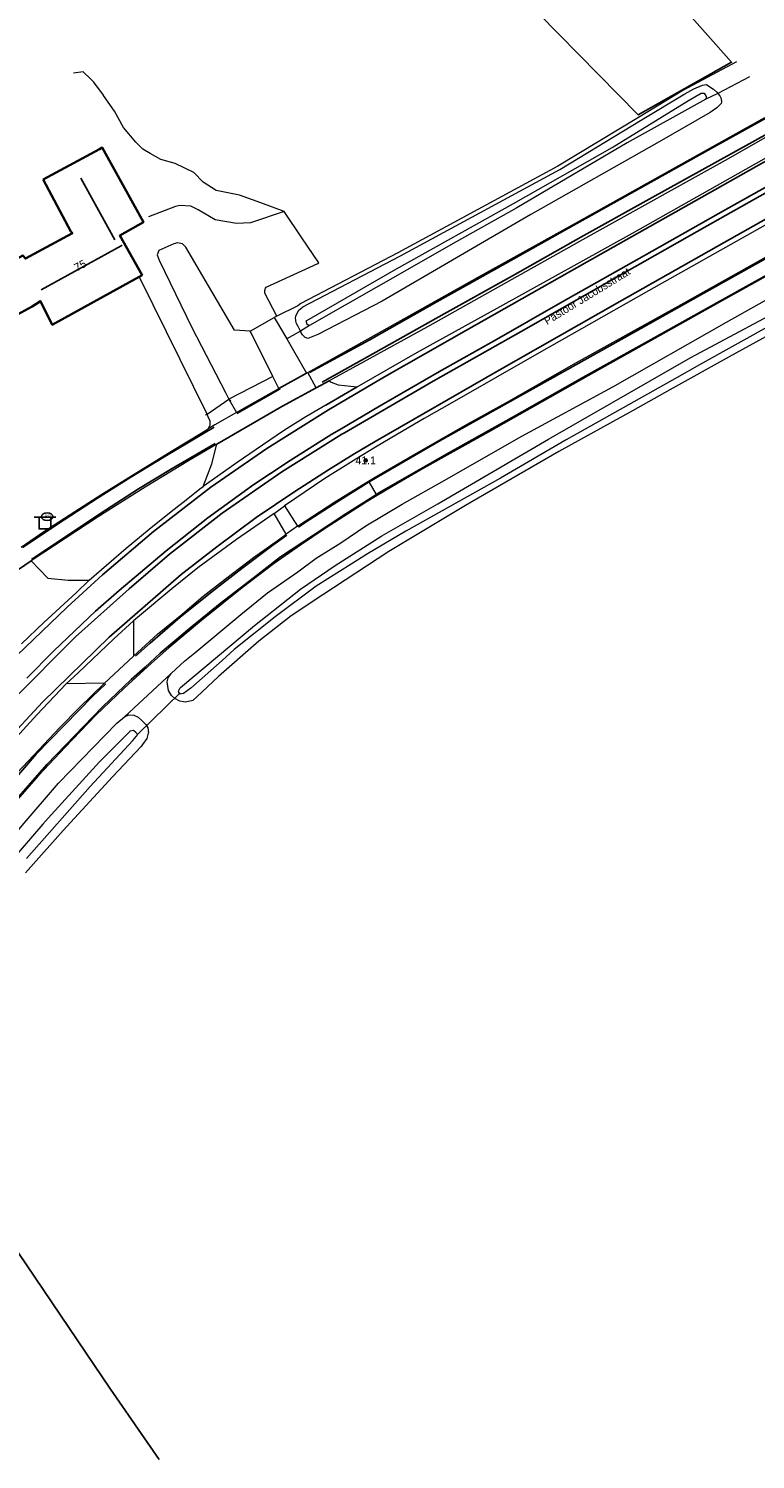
# Model space of a CAD drawing. Header units: metres. Extents: x 169249 to 194689, y 406250 to 412203.
# Tile 239 of 256: x 184662 to 184755, y 410001 to 410184. Entities that reach past the tile are written whole.
import ezdxf
from ezdxf.enums import TextEntityAlignment as Align

# ---------------------------------------------------------------- set-up
doc = ezdxf.new("R2010")
doc.units = ezdxf.units.M
doc.layers.get('0').update_dxf_attribs({"linetype": 'CONTINUOUS'})
for name, color, linetype, lineweight in [('BGT_NLCS_N264$0$B-WE-GW-WATERGANG_INSTEEK-G', 252, 'CONTINUOUS', 18), ('BGT_NLCS_N264$0$B-WE-GW-WATERGANG_SLOOT_BODEM-G', 252, 'CONTINUOUS', 18), ('BGT_NLCS_N264$0$B-WE-KW-KUNSTWERK_DUIKER-G', 252, 'CONTINUOUS', 18), ('BGT_NLCS_N264$0$B-WE-OG-TOPOGRAFIE_BEBOUWING-G', 252, 'CONTINUOUS', 35), ('BGT_NLCS_N264$0$B-WE-OG-TOPOGRAFIE_CULTUURSCHEIDING-G', 252, 'CONTINUOUS', 18), ('BGT_NLCS_N264$0$B-WE-OG-TOPOGRAFIE_TERREIN_ONBEGROEID-GV', 252, 'CONTINUOUS', 18), ('BGT_NLCS_N264$0$B-WE-OG-TOPOGRAFIE_WATER-GV', 252, 'CONTINUOUS', 18), ('BGT_NLCS_N264$0$B-WE-OG-TOPOGRAFIE_WEG_BERM-GV', 252, 'CONTINUOUS', 18), ('BGT_NLCS_N264$0$B-WE-OG-TOPOGRAFIE_WEG_RIJWEG-GV', 252, 'CONTINUOUS', 18), ('BGT_NLCS_N264$0$B-WE-OG-TOPOGRAFIE_WEG_RIJWIELPAD-GV', 252, 'CONTINUOUS', 18), ('BGT_NLCS_N264$0$B-WE-OG-TOPOGRAFIE_WEG_VERHARD-G', 252, 'CONTINUOUS', 18), ('BGT_NLCS_N264$0$B-WE-VW-VERKEERSTEKEN_BORD-S', 252, 'CONTINUOUS', 25), ('X-XX-AL-REFERENTIE-G', 7, 'CONTINUOUS', 18)]:
    doc.layers.add(name, color=color, linetype=linetype, lineweight=lineweight)
for name, color, linetype in [('BGT_NLCS_N264$0$B-WE-IE-MEUBILAIR_WEGMEUBILAIR-S', 252, 'CONTINUOUS'), ('BGT_NLCS_N264$0$B-WE-IE-TERREINAFSCHEIDING_KUNSTMATIG_HEKWERK_RASTER-G', 252, 'CONTINUOUS'), ('BGT_NLCS_N264$0$B-WE-KG-KADASTRAAL_NOK-G', 252, 'CONTINUOUS'), ('BGT_NLCS_N264$0$B-WE-KL-WATER_BRANDLEIDING_PUT-S', 252, 'CONTINUOUS'), ('BGT_NLCS_N264$0$B-WE-OG-TOPOGRAFIE_WEG_INRIT-GV', 252, 'CONTINUOUS'), ('BGT_NLCS_N264$0$B-WE-VW-MARKERING-G', 252, 'CONTINUOUS'), ('BGT_NLCS_N264$0$Label_Nummeraanduidingreeks', 252, 'CONTINUOUS'), ('BGT_NLCS_N264$0$Label_Openbareruimte', 252, 'CONTINUOUS'), ('BGT_NLCS_N264$0$Label_Puntobject', 252, 'CONTINUOUS')]:
    doc.layers.add(name, color=color, linetype=linetype)
doc.styles.add('BGT_NLCS_N264$0$NLCS-ISO', font='NLCS-ISO.ttf')
doc.styles.add('BGT_NLCS_N264$0$STANDARD', font='txt')

# ---------------------------------------------------------------- blocks, each defined once
blk = doc.blocks.new('BGT_NLCS_N264$0$SVW-VERKEERSTEKEN_BORD_ANWB-SO')
blk.add_line((-1.375, 0), (1.375, 0))
at = {"flags": 128}
blk.add_lwpolyline([(-0.75, 0), (-0.75, -1.5), (0.75, -1.5), (0.75, 0)], close=True, dxfattribs=at)
blk = doc.blocks.new('BGT_NLCS_N264$0$SIE-WEG_STRAATPOT_BRANDKRAAN-SO')
blk.add_ellipse((0, 0), major_axis=(-0.729, 0), ratio=0.685994)
at = {"style": 'BGT_NLCS_N264$0$NLCS-ISO'}
blk.add_text('BR', height=0.4, dxfattribs=at).set_placement((-0.3, -0.15))
blk = doc.blocks.new('BGT_NLCS_N264$0$SIE-WEG_PAAL_ALGEMEEN_TYPE_02-SO')
at = {"ltscale": 0.5}
h = blk.add_hatch(color=256, dxfattribs=at)
h.paths.add_polyline_path([(0, 0), (0.1875, 0, 0.41421356), (0, 0.1875)])
h.paths.add_polyline_path([(0, -0.1875), (0, 0), (-0.1875, 0, 0.41421356)])
for p, q in [((-0.1875, 0), (0.1875, 0)), ((0, -0.1875), (0, 0.1875))]:
    blk.add_line(p, q, dxfattribs=at)
blk.add_circle((0, 0), 0.1875, dxfattribs=at)
blk = doc.blocks.new('BGT_NLCS_N264')
at = {"layer": 'BGT_NLCS_N264$0$B-WE-GW-WATERGANG_INSTEEK-G'}
for points in [[(184760.13, 410146.6, 10.4), (184751.61, 410141.92, 10.39), (184744.04, 410137.7, 10.41), (184739.27, 410135.05, 10.43), (184729.88, 410129.83, 10.46), (184717.95, 410122.95, 10.49), (184708.19, 410117.08, 10.4), (184699.77, 410111.59, 10.45), (184695.7, 410108.9, 10.5), (184691.6, 410105.67, 10.52), (184686.43, 410101.18, 10.55), (184683.67, 410098.58, 10.59), (184683.16, 410098.09, 10.59), (184682.22, 410097.89, 10.58), (184681.97, 410097.94, 10.59), (184681.52, 410098.02, 10.6), (184680.88, 410098.34, 10.62), (184680.44, 410098.74, 10.62), (184680.06, 410099.39, 10.63), (184679.89, 410100.5, 10.91), (184680.04, 410100.98, 10.91), (184680.39, 410101.55, 10.91)], [(184674.45, 410096.04, 10.89), (184675.02, 410096.27, 10.87), (184675.65, 410096.22, 10.85), (184676.2, 410095.96, 10.82), (184676.68, 410095.55, 10.79), (184677.17, 410095.05, 10.77), (184677.42, 410094.62, 10.73), (184677.5, 410093.98, 10.72), (184677.49, 410093.95, 10.72), (184677.29, 410093.24, 10.69), (184676.75, 410092.48, 10.68), (184676.59, 410092.24, 10.68), (184672.93, 410088.38, 10.67), (184666.61, 410081.54, 10.56), (184661.84, 410076.15, 10.56)]]:
    blk.add_polyline3d(points, dxfattribs=at)
at = {"layer": 'BGT_NLCS_N264$0$B-WE-GW-WATERGANG_SLOOT_BODEM-G'}
for points in [[(184762.13, 410148.83, 9.3), (184747.82, 410140.88, 9.29), (184744.97, 410139.3, 9.29), (184730.8, 410131.33, 9.29), (184722.45, 410126.46, 9.22), (184710.36, 410119.69, 9.22), (184705.47, 410116.79, 9.22), (184703.38, 410115.47, 9.22), (184698.91, 410112.66, 9.22), (184693.67, 410108.79, 9.22), (184688.44, 410104.6, 9.25), (184686.9, 410103.22, 9.25), (184682.9, 410099.66, 9.27), (184681.97, 410099, 9.27), (184681.48, 410098.9, 9.27), (184681.36, 410099.3, 9.27), (184681.57, 410099.73, 9.27), (184681.61, 410099.76, 9.27), (184691.05, 410107.67, 9.28), (184696.89, 410112.28, 9.28), (184701.35, 410115.3, 9.29), (184707.31, 410119.11, 9.29), (184714.44, 410123.18, 9.29), (184728.54, 410131.42, 9.28), (184728.87, 410131.61, 9.28), (184746.71, 410141.85, 9.28), (184761.06, 410149.48, 9.28)], [(184661.96, 410077.95, 9.33), (184670.07, 410087.14, 9.33), (184675.53, 410092.99, 9.33), (184676.14, 410093.75, 9.33), (184675.92, 410094.03, 9.33), (184675.62, 410094.27, 9.33), (184675.15, 410094.18, 9.33), (184675.15, 410094.17, 9.33), (184673.46, 410092.48, 9.33), (184671.26, 410090.27, 9.33), (184664.71, 410083.12, 9.4), (184664.04, 410082.35, 9.4), (184658.77, 410076.21, 9.41)]]:
    blk.add_polyline3d(points, dxfattribs=at)
at = {"layer": 'BGT_NLCS_N264$0$B-WE-IE-TERREINAFSCHEIDING_KUNSTMATIG_HEKWERK_RASTER-G'}
for points in [[(184722.28, 410190.85, 10.68), (184740, 410172.77, 10.59), (184751.91, 410179.49, 11.04), (184734.07, 410199.6, 10.8)], [(184631.02, 410023.34, 10.39), (184639.65, 410039.85, 10.39), (184642.08, 410044.89, 10.39), (184645.18, 410050.5, 10.41), (184657.64, 410032.46, 10.58), (184672.66, 410010.31, 10.67), (184678.88, 410001.35, 10.67)]]:
    blk.add_polyline3d(points, dxfattribs=at)
at = {"layer": 'BGT_NLCS_N264$0$B-WE-KG-KADASTRAAL_NOK-G'}
blk.add_line((184668.88, 410164.71, 18.9), (184673.2, 410156.84, 18.86), dxfattribs=at)
blk.add_polyline3d([(184674.15, 410156.14, 19.7), (184674.03, 410156.08, 19.71), (184663.84, 410150.48, 19.74)], dxfattribs=at)
at = {"layer": 'BGT_NLCS_N264$0$B-WE-KW-KUNSTWERK_DUIKER-G'}
blk.add_line((184681.57, 410099.08, 9.42), (184676.18, 410093.84, 9.46), dxfattribs=at)
at = {"layer": 'BGT_NLCS_N264$0$B-WE-OG-TOPOGRAFIE_BEBOUWING-G'}
blk.add_polyline3d([(184664.08, 410164.54, 14.81), (184671.25, 410168.4, 14.81), (184671.62, 410168.6, 14.81), (184676.87, 410159.08, 14.82), (184673.84, 410157.38, 18.29), (184676.7, 410152.34, 15.52), (184665.24, 410146.01, 15.4), (184663.75, 410149.03, 18.56), (184662.68, 410148.33, 14.92), (184659.4, 410146.57, 14.79), (184656.38, 410152.08, 14.72), (184661.47, 410154.86, 14.79), (184661.8, 410154.44, 15.17), (184667.72, 410157.63, 15.04), (184667.81, 410157.68, 15.04), (184667.62, 410157.91, 14.56), (184664.08, 410164.54, 14.81)], dxfattribs=at)
at = {"layer": 'BGT_NLCS_N264$0$B-WE-OG-TOPOGRAFIE_CULTUURSCHEIDING-G'}
blk.add_polyline3d([(184694.83, 410160.46, 10.7), (184691.85, 410161.54, 10.81), (184689.12, 410162.53, 10.91), (184686.15, 410163.13, 10.93), (184684.49, 410164.2, 10.9), (184683.28, 410165.43, 10.86), (184680.91, 410166.56, 10.88), (184679.07, 410167.1, 10.88), (184677.73, 410167.86, 10.9), (184676.8, 410168.38, 10.9), (184675.92, 410169.28, 10.91), (184674.33, 410171.16, 10.87), (184673.19, 410173.23, 10.84), (184671.79, 410175.26, 10.9), (184671.76, 410175.3, 10.9), (184670.53, 410176.95, 10.91), (184670.11, 410177.35, 10.92), (184669.17, 410178.25, 10.92), (184667.96, 410178.09, 10.94)], dxfattribs=at)
at = {"layer": 'BGT_NLCS_N264$0$B-WE-OG-TOPOGRAFIE_TERREIN_ONBEGROEID-GV', "linetype": 'Continuous'}
for p, q in [((184690.5, 410145.2, 11.02), (184693.56, 410146.93, 11.04)), ((184685, 410134.61, 11.72), (184687.75, 410136.52, 11.7))]:
    blk.add_line(p, q, dxfattribs=at)
blk.add_polyline3d([(184693.4, 410139.41, 11.54), (184690.6, 410145, 11.04), (184690.5, 410145.2, 11.02)], dxfattribs=at)
at = {"layer": 'BGT_NLCS_N264$0$B-WE-OG-TOPOGRAFIE_WATER-GV'}
for p, q in [((184750.18, 410175.5, 11.03), (184748.64, 410174.78, 9.86)), ((184698.04, 410145.93, 9.93), (184696.89, 410145.18, 11.17))]:
    blk.add_line(p, q, dxfattribs=at)
for points in [[(184698.04, 410145.93, 9.93), (184697.78, 410146.06, 9.93), (184697.63, 410146.49, 9.93), (184697.7, 410146.56, 9.93), (184709.17, 410153.14, 9.9), (184724.1, 410161.47, 9.85), (184736.7, 410168.6, 9.86), (184746.44, 410174.62, 9.86), (184748.05, 410175.53, 9.86), (184748.43, 410175.55, 9.86), (184748.69, 410175.11, 9.86), (184748.64, 410174.78, 9.86)], [(184748.64, 410174.78, 9.86), (184738.6, 410169.2, 9.86), (184724.52, 410160.93, 9.85), (184716.76, 410156.58, 9.85), (184707.17, 410151.1, 9.85), (184698.04, 410145.93, 9.93)]]:
    blk.add_polyline3d(points, dxfattribs=at)
at = {"layer": 'BGT_NLCS_N264$0$B-WE-OG-TOPOGRAFIE_WEG_BERM-GV'}
for p, q in [((184754.19, 410177.6, 11.2), (184750.18, 410175.5, 11.03)), ((184693.88, 410147.12, 11.07), (184693.56, 410146.93, 11.04)), ((184696.89, 410145.18, 11.17), (184695.15, 410144.2, 11.28)), ((184695.15, 410144.2, 11.28), (184697.69, 410139.84, 11.66)), ((184704.15, 410138.08, 11.84), (184711.86, 410142.5, 11.75)), ((184693.4, 410139.41, 11.54), (184687.75, 410136.52, 11.7)), ((184694.15, 410137.9, 11.67), (184693.4, 410139.41, 11.54)), ((184697.69, 410139.84, 11.66), (184697.84, 410139.93, 11.66)), ((184689.48, 410135.25, 11.7), (184694.15, 410137.9, 11.67)), ((184687.75, 410136.52, 11.7), (184688.74, 410134.82, 11.71)), ((184685, 410134.61, 11.72), (184684.77, 410134.48, 11.59)), ((184688.74, 410134.82, 11.71), (184689.48, 410135.25, 11.7)), ((184684.05, 410125.09, 11.85), (184684.48, 410125.39, 11.84)), ((184695.09, 410119.31, 11.31), (184693.54, 410121.95, 11.49)), ((184694.87, 410122.92, 11.48), (184696.52, 410120.31, 11.3)), ((184675.6, 410108.26, 11.46), (184675.61, 410103.75, 11.29)), ((184674.45, 410096.04, 10.89), (184680.39, 410101.55, 10.91)), ((184671.9, 410100.31, 11.25), (184667.02, 410100.23, 11.47))]:
    blk.add_line(p, q, dxfattribs=at)
for points in [[(184680.39, 410101.55, 10.91), (184682.15, 410103.15, 10.87), (184683.41, 410104.2, 10.86), (184689.28, 410109.07, 10.87), (184692.69, 410111.81, 10.88), (184696.55, 410114.49, 10.89), (184698.92, 410116.25, 10.91), (184702.06, 410118.22, 10.93), (184705.25, 410120.37, 10.96), (184709.89, 410123.12, 11.02), (184714.95, 410125.98, 11.04), (184725.14, 410131.81, 10.9), (184736.77, 410138.1, 10.95), (184751.29, 410146.33, 10.99), (184779.37, 410162.09, 11.09), (184795.81, 410171.76, 11.04), (184805.37, 410178.27, 11.11), (184815.26, 410185.57, 11.2)], [(184752.53, 410179.53, 11.07), (184745.69, 410175.88, 10.63), (184740.24, 410172.58, 10.55), (184729.75, 410166.23, 10.38), (184709.35, 410155.18, 10.57), (184696.96, 410148.71, 10.95), (184696.58, 410148.43, 10.95), (184693.88, 410147.12, 11.07)], [(184775.19, 410180.82, 11.5), (184767.56, 410176.33, 11.48), (184751.1, 410166.96, 11.52), (184733.95, 410157.45, 11.56), (184713.1, 410145.76, 11.65), (184700.56, 410138.87, 11.66)], [(184696.89, 410145.18, 11.17), (184696.81, 410145.35, 11.15), (184696.61, 410145.79, 11.12), (184696.44, 410146.07, 11.08), (184696.37, 410146.26, 11.05), (184696.3, 410146.6, 11.02), (184696.29, 410146.86, 11), (184696.32, 410147.09, 10.99), (184696.46, 410147.4, 10.97), (184696.68, 410147.85, 10.95), (184696.9, 410148.05, 10.95), (184697.22, 410148.28, 10.95), (184709.59, 410154.74, 10.57), (184730, 410165.8, 10.38), (184740.5, 410172.16, 10.55), (184745.94, 410175.45, 10.63), (184747.1, 410176.09, 10.7), (184748.21, 410176.56, 10.82), (184748.7, 410176.64, 10.88), (184749.15, 410176.33, 10.89), (184749.61, 410176.04, 10.97), (184750.04, 410175.66, 11.02), (184750.18, 410175.5, 11.03)], [(184711.86, 410142.5, 11.75), (184722.37, 410148.33, 11.75), (184739.27, 410157.68, 11.65), (184756.37, 410167.34, 11.63), (184765.72, 410172.8, 11.57), (184773.8, 410177.58, 11.56)], [(184782.8, 410174.17, 11.73), (184772.25, 410167.94, 11.67), (184761.95, 410161.98, 11.63), (184755.21, 410158.17, 11.58), (184741.32, 410150.35, 11.58), (184727.08, 410142.26, 11.58), (184716.24, 410136.07, 11.49), (184712.69, 410134.07, 11.51), (184709.27, 410132.08, 11.51), (184706.48, 410130.39, 11.51), (184703.96, 410128.87, 11.47), (184703.64, 410128.68, 11.46), (184700.02, 410126.4, 11.47), (184694.87, 410122.92, 11.48)], [(184750.18, 410175.5, 11.03), (184750.44, 410175.2, 11.05), (184750.61, 410174.85, 11.12), (184750.65, 410174.39, 11.24), (184750.57, 410174.24, 11.24), (184750.05, 410173.67, 11.28), (184749.2, 410173.09, 11.29), (184742.68, 410169.32, 11.31), (184726.29, 410160.05, 11.26), (184707.35, 410149.01, 11.47), (184699.14, 410144.76, 11.41), (184697.85, 410144.24, 11.33), (184697.5, 410144.38, 11.29), (184697.16, 410144.73, 11.26), (184696.95, 410145.06, 11.18), (184696.89, 410145.18, 11.17)], [(184697.84, 410139.93, 11.66), (184705.55, 410144.2, 11.61), (184719.49, 410152.03, 11.57), (184732.75, 410159.4, 11.46), (184746.26, 410166.91, 11.45), (184756.18, 410172.45, 11.44)], [(184793.89, 410173.95, 11.48), (184792.95, 410173.36, 11.48), (184783.06, 410167.25, 11.46), (184769.97, 410159.78, 11.44), (184750.62, 410149.01, 11.42), (184733.63, 410139.48, 11.34), (184720.88, 410132.33, 11.3), (184712.65, 410127.72, 11.26), (184709.29, 410125.76, 11.24), (184706.71, 410124.22, 11.23)], [(184705.6, 410126.08, 11.33), (184706.63, 410126.71, 11.34), (184711.48, 410129.51, 11.38), (184717.88, 410133.17, 11.42), (184723.56, 410136.33, 11.36), (184731.76, 410140.98, 11.39), (184745.88, 410148.81, 11.42), (184759.15, 410156.25, 11.43), (184773.48, 410164.3, 11.46), (184784.78, 410170.85, 11.49)], [(184693.56, 410146.93, 11.04), (184693.81, 410146.5, 11.08), (184695.15, 410144.2, 11.28)], [(184700.56, 410138.87, 11.66), (184700.83, 410138.68, 11.73), (184701.73, 410138.35, 11.76), (184704.15, 410138.08, 11.84)], [(184685.11, 410132.72, 11.71), (184685.38, 410133.22, 11.73), (184685.37, 410133.72, 11.73), (184685.15, 410134.29, 11.72), (184685, 410134.61, 11.72)], [(184661.26, 410117.67, 11.66), (184664.17, 410119.65, 11.64), (184668.69, 410122.59, 11.66), (184671.54, 410124.43, 11.71), (184674.59, 410126.29, 11.7), (184680.59, 410129.99, 11.72), (184684.25, 410132.2, 11.71), (184685.11, 410132.72, 11.71)], [(184686.23, 410130.78, 11.65), (184682.64, 410128.65, 11.69), (184677.09, 410125.31, 11.66), (184671.1, 410121.54, 11.61), (184662.55, 410115.92, 11.57)], [(184684.48, 410125.39, 11.84), (184685.61, 410128.26, 11.78), (184686.23, 410130.78, 11.65)], [(184669.95, 410113.45, 11.88), (184674.67, 410117.53, 11.85), (184677.62, 410119.95, 11.85), (184680.4, 410122.18, 11.84), (184682.33, 410123.68, 11.84), (184684.05, 410125.09, 11.85)], [(184696.52, 410120.31, 11.3), (184701.29, 410123.42, 11.29), (184705.6, 410126.08, 11.33)], [(184706.71, 410124.22, 11.23), (184705.3, 410123.38, 11.23), (184700.06, 410120.04, 11.23), (184696.89, 410117.9, 11.24), (184693.57, 410115.55, 11.22), (184689.48, 410112.47, 11.24), (184684.28, 410108.32, 11.22), (184680.13, 410104.82, 11.22), (184677.88, 410102.86, 11.22), (184674.42, 410099.66, 11.21), (184670.81, 410096.24, 11.21), (184666.89, 410092.14, 11.19), (184663.46, 410088.55, 11.18), (184659.85, 410084.41, 11.18), (184656.42, 410080.18, 11.19), (184653.16, 410076.08, 11.17), (184650.82, 410072.84, 11.19), (184647.81, 410068.73, 11.19), (184644.62, 410063.86, 11.19), (184642.29, 410060.14, 11.21), (184640.45, 410057.05, 11.21)], [(184693.54, 410121.95, 11.49), (184688.73, 410118.62, 11.48), (184683.81, 410115.02, 11.47), (184680.49, 410112.32, 11.47), (184675.6, 410108.26, 11.46)], [(184675.61, 410103.75, 11.29), (184678.65, 410106.58, 11.24), (184681.55, 410108.9, 11.25), (184684.48, 410111.42, 11.24), (184687.36, 410113.61, 11.26), (184690.92, 410116.35, 11.3), (184694.1, 410118.6, 11.3), (184695.09, 410119.31, 11.31)], [(184662.55, 410115.92, 11.57), (184664.66, 410113.7, 11.73), (184667.28, 410113.43, 11.84), (184669.95, 410113.45, 11.88)], [(184667.02, 410100.23, 11.47), (184663.25, 410096.27, 11.46), (184658.41, 410091, 11.43), (184654.62, 410086.7, 11.39), (184650.81, 410081.94, 11.41), (184646.89, 410076.83, 11.42), (184643.03, 410071.52, 11.44), (184639.27, 410065.77, 11.45), (184636.36, 410060.95, 11.41), (184635.66, 410059.69, 11.41), (184634.07, 410056.82, 11.43), (184626.3, 410042.35, 11.47)], [(184638.52, 410058.11, 11.27), (184639.49, 410059.85, 11.29), (184642.24, 410064.29, 11.24), (184645.95, 410069.85, 11.24), (184649.68, 410074.99, 11.24), (184655, 410082.07, 11.24), (184657.58, 410085.16, 11.24), (184660.05, 410088.13, 11.24), (184662.15, 410090.38, 11.25), (184666.21, 410094.65, 11.26), (184668.67, 410097.16, 11.25), (184671.9, 410100.31, 11.25)], [(184620.79, 410013.1, 10.93), (184626.47, 410024, 10.86), (184631.92, 410034.48, 10.84), (184635.66, 410042.12, 10.83), (184638.43, 410047.78, 10.82), (184640.83, 410052.24, 10.84), (184643.3, 410056.85, 10.86), (184645.51, 410060.46, 10.86), (184647.9, 410064.59, 10.83), (184652.35, 410070.75, 10.82), (184657.21, 410077.19, 10.87), (184661.4, 410082.15, 10.86), (184666.02, 410087.55, 10.87), (184673.49, 410095.21, 10.87), (184674.45, 410096.04, 10.89)]]:
    blk.add_polyline3d(points, dxfattribs=at)
at = {"layer": 'BGT_NLCS_N264$0$B-WE-OG-TOPOGRAFIE_WEG_INRIT-GV'}
for p, q in [((184694.15, 410137.9, 11.67), (184697.69, 410139.84, 11.66)), ((184700.56, 410138.87, 11.66), (184698.92, 410137.97, 11.67)), ((184662.55, 410115.92, 11.57), (184659.45, 410113.78, 11.54)), ((184671.9, 410100.31, 11.25), (184675.61, 410103.75, 11.29))]:
    blk.add_line(p, q, dxfattribs=at)
for points in [[(184698.92, 410137.97, 11.67), (184694.55, 410135.57, 11.69), (184686.23, 410130.78, 11.65)], [(184700.15, 410135.75, 11.88), (184700.66, 410136.05, 11.87), (184704.15, 410138.08, 11.84)]]:
    blk.add_polyline3d(points, dxfattribs=at)
at = {"layer": 'BGT_NLCS_N264$0$B-WE-OG-TOPOGRAFIE_WEG_RIJWEG-GV'}
blk.add_line((184693.54, 410121.95, 11.49), (184694.87, 410122.92, 11.48), dxfattribs=at)
for points in [[(184700.15, 410135.75, 11.88), (184697.6, 410134.27, 11.93), (184694.89, 410132.55, 11.89), (184692.05, 410130.67, 11.87), (184688.83, 410128.44, 11.85), (184684.91, 410125.68, 11.84), (184684.48, 410125.39, 11.84)], [(184669.95, 410113.45, 11.88), (184668.3, 410111.84, 11.87), (184664.15, 410108.03, 11.87), (184661.3, 410105.31, 11.85)], [(184667.02, 410100.23, 11.47), (184668.53, 410101.65, 11.46), (184673.1, 410105.98, 11.44), (184675.6, 410108.26, 11.46)]]:
    blk.add_polyline3d(points, dxfattribs=at)
at = {"layer": 'BGT_NLCS_N264$0$B-WE-OG-TOPOGRAFIE_WEG_RIJWIELPAD-GV'}
for p, q in [((184698.92, 410137.97, 11.67), (184697.84, 410139.93, 11.66)), ((184705.66, 410125.97, 11.32), (184705.6, 410126.08, 11.33)), ((184706.61, 410124.38, 11.24), (184705.66, 410125.97, 11.32)), ((184706.71, 410124.22, 11.23), (184706.61, 410124.38, 11.24)), ((184696.52, 410120.31, 11.3), (184695.09, 410119.31, 11.31))]:
    blk.add_line(p, q, dxfattribs=at)
blk.add_polyline3d([(184688.74, 410134.82, 11.71), (184685.96, 410133.24, 11.71), (184685.11, 410132.72, 11.71)], dxfattribs=at)
at = {"layer": 'BGT_NLCS_N264$0$B-WE-OG-TOPOGRAFIE_WEG_VERHARD-G'}
for p, q in [((184685, 410134.61, 11.72), (184676.38, 410152.09, 11.71)), ((184687.75, 410136.52, 11.7), (184688.01, 410136.33, 11.7))]:
    blk.add_line(p, q, dxfattribs=at)
for points in [[(184694.83, 410160.46, 10.7), (184690.54, 410159.02, 10.88), (184688.74, 410158.91, 10.99), (184686.01, 410159.39, 11.13), (184683.86, 410160.65, 11.19), (184682.93, 410161.12, 11.24), (184681.5, 410161.2, 11.35), (184680.95, 410161.08, 11.39), (184677.53, 410159.77, 11.64)], [(184693.88, 410147.12, 11.07), (184692.34, 410150.04, 10.95), (184692.36, 410150.39, 10.92), (184692.43, 410150.66, 10.92), (184692.55, 410150.8, 10.92), (184699.11, 410153.84, 10.69), (184699.23, 410153.89, 10.69), (184697.08, 410157.1, 10.69), (184694.83, 410160.46, 10.7)], [(184690.5, 410145.2, 11.02), (184688.47, 410145.34, 11.01), (184682.27, 410155.91, 11.21), (184681.85, 410156.32, 11.39), (184681.23, 410156.45, 11.56), (184680.74, 410156.34, 11.66), (184678.84, 410155.49, 11.86), (184678.61, 410154.93, 11.89), (184678.88, 410154.23, 11.9), (184683.05, 410145.67, 11.66), (184687.33, 410137.38, 11.71), (184687.75, 410136.52, 11.7)]]:
    blk.add_polyline3d(points, dxfattribs=at)
at = {"layer": 'BGT_NLCS_N264$0$B-WE-VW-MARKERING-G'}
blk.add_line((184688.8, 410134.69, 11.71), (184694.33, 410137.83, 11.71), dxfattribs=at)
at = {"layer": 'BGT_NLCS_N264$0$B-WE-VW-MARKERING-G', "linetype": 'Continuous'}
for points in [[(184756.7, 410167.11, 11.59), (184746.48, 410161.33, 11.63), (184733.51, 410154.05, 11.72), (184718.1, 410145.32, 11.73), (184707.65, 410139.36, 11.8), (184700.47, 410135.16, 11.83), (184700.13, 410134.96, 11.83), (184692.61, 410130.23, 11.83), (184685.49, 410125.3, 11.8), (184678.14, 410119.64, 11.82), (184671.63, 410114.11, 11.83), (184667.12, 410110.02, 11.85), (184660.7, 410103.86, 11.85)], [(184764.7, 410168.25, 11.63), (184751.2, 410160.71, 11.63), (184740.81, 410154.82, 11.62), (184730.39, 410148.98, 11.69), (184721.92, 410144.14, 11.69), (184714.63, 410140.03, 11.66), (184706.99, 410135.65, 11.69), (184701.88, 410132.63, 11.69), (184700.93, 410132.06, 11.69), (184695.58, 410128.7, 11.69), (184690.56, 410125.38, 11.68), (184690.64, 410125.41, 11.69), (184685.09, 410121.4, 11.68), (184679.77, 410117.19, 11.72), (184673.78, 410112.14, 11.69), (184670.77, 410109.48, 11.68), (184665.44, 410104.45, 11.72), (184661.97, 410100.97, 11.69)], [(184660.22, 410098.18, 11.62), (184668.19, 410106.21, 11.65), (184675.03, 410112.36, 11.66), (184680.18, 410116.74, 11.65), (184686.9, 410121.97, 11.65), (184694.55, 410127.24, 11.63), (184702.2, 410132.04, 11.62), (184702.52, 410132.24, 11.62), (184713.83, 410138.81, 11.65), (184725.08, 410145.17, 11.63), (184738.28, 410152.69, 11.63), (184748.79, 410158.63, 11.68), (184759.23, 410164.48, 11.66)], [(184659.74, 410093.29, 11.48), (184663.97, 410097.9, 11.48), (184672.48, 410106.16, 11.5), (184681.7, 410114.15, 11.49), (184686.22, 410117.7, 11.49), (184691.26, 410121.45, 11.52), (184696.2, 410124.74, 11.49), (184700.47, 410127.53, 11.57), (184703.64, 410129.45, 11.56), (184706.43, 410131.13, 11.55), (184721.96, 410140.07, 11.57), (184737.65, 410148.97, 11.56), (184750.96, 410156.49, 11.56), (184764.05, 410163.87, 11.62)]]:
    blk.add_polyline3d(points, dxfattribs=at)
at = {"layer": 'BGT_NLCS_N264$0$B-WE-VW-MARKERING-G'}
for points in [[(184698.08, 410139.91, 11.71), (184705.67, 410144.06, 11.66), (184714.31, 410148.93, 11.62), (184723.07, 410153.83, 11.58), (184731.78, 410158.72, 11.53), (184740.57, 410163.6, 11.51), (184749.24, 410168.43, 11.49), (184757.99, 410173.3, 11.45), (184762.31, 410175.69, 11.45), (184766.58, 410178.19, 11.42), (184770.92, 410180.68, 11.41), (184775.66, 410183.54, 11.41)], [(184699.66, 410138.7, 11.7), (184706.53, 410142.53, 11.69), (184715.24, 410147.41, 11.64), (184723.98, 410152.25, 11.59), (184732.67, 410157.18, 11.58), (184741.41, 410162.03, 11.55), (184750.15, 410166.85, 11.52), (184758.93, 410171.71, 11.48), (184763.25, 410174.11, 11.45), (184767.58, 410176.6, 11.47), (184771.81, 410179.08, 11.45), (184775.18, 410181, 11.43)], [(184706.61, 410124.38, 11.29), (184706.92, 410124.57, 11.29), (184715.52, 410129.53, 11.29), (184724.22, 410134.35, 11.32), (184732.95, 410139.28, 11.35), (184741.65, 410144.13, 11.37), (184750.4, 410149.02, 11.39), (184759.06, 410153.84, 11.41), (184767.77, 410158.75, 11.43), (184776.55, 410163.7, 11.46), (184785.15, 410168.75, 11.48), (184789.45, 410171.35, 11.49), (184793.67, 410174.01, 11.5), (184793.8, 410174.09, 11.5)], [(184705.66, 410125.97, 11.31), (184705.97, 410126.16, 11.31), (184714.6, 410131.16, 11.32), (184723.29, 410136.03, 11.36), (184732.03, 410140.9, 11.38), (184740.72, 410145.76, 11.39), (184749.46, 410150.63, 11.43), (184758.21, 410155.5, 11.41), (184766.91, 410160.36, 11.47), (184775.6, 410165.28, 11.48), (184784.2, 410170.29, 11.5), (184784.81, 410170.63, 11.51)], [(184661.43, 410117.63, 11.72), (184666.77, 410121.15, 11.71), (184671.02, 410123.91, 11.71), (184675.28, 410126.57, 11.74), (184679.58, 410129.23, 11.73), (184685.9, 410132.97, 11.73)], [(184662.58, 410116.07, 11.66), (184667.85, 410119.62, 11.65), (184672.01, 410122.38, 11.67), (184676.25, 410125.1, 11.7), (184680.55, 410127.67, 11.68), (184686.01, 410130.87, 11.71)], [(184696.67, 410120.2, 11.3), (184697.52, 410120.78, 11.3), (184701.67, 410123.47, 11.32), (184705.66, 410125.97, 11.31)], [(184640.32, 410057.12, 11.28), (184640.86, 410058.07, 11.29), (184643.53, 410062.53, 11.27), (184646.24, 410066.66, 11.26), (184649.07, 410070.73, 11.26), (184651.96, 410074.72, 11.25), (184658, 410082.52, 11.26), (184664.56, 410089.95, 11.28), (184671.66, 410097.28, 11.25), (184675.32, 410100.8, 11.27), (184677.07, 410102.37, 11.25), (184678.99, 410104.13, 11.27), (184682.74, 410107.3, 11.27), (184686.66, 410110.47, 11.28), (184690.48, 410113.4, 11.26), (184694.38, 410116.4, 11.26), (184698.58, 410119.2, 11.28), (184702.7, 410121.91, 11.3), (184706.61, 410124.38, 11.29)], [(184675.87, 410103.75, 11.3), (184677.72, 410105.41, 11.3), (184681.55, 410108.73, 11.29), (184685.43, 410111.85, 11.32), (184689.44, 410114.92, 11.29), (184693.4, 410117.89, 11.27), (184695.18, 410119.18, 11.29)], [(184672.09, 410100.24, 11.29), (184670.36, 410098.63, 11.27), (184663.18, 410091.25, 11.27), (184656.66, 410083.71, 11.28), (184650.46, 410075.85, 11.28), (184647.59, 410071.77, 11.26), (184644.74, 410067.69, 11.28), (184642.08, 410063.53, 11.29), (184639.31, 410059.04, 11.3), (184638.72, 410058, 11.3)]]:
    blk.add_polyline3d(points, dxfattribs=at)
at = {"layer": 'BGT_NLCS_N264$0$B-WE-IE-MEUBILAIR_WEGMEUBILAIR-S', "color": 7}
blk.add_blockref('BGT_NLCS_N264$0$SIE-WEG_PAAL_ALGEMEEN_TYPE_02-SO', (184705.23, 410128.72, 11.42), dxfattribs=at)
at = {"layer": 'BGT_NLCS_N264$0$B-WE-KL-WATER_BRANDLEIDING_PUT-S', "color": 7, "linetype": 'Continuous'}
blk.add_blockref('BGT_NLCS_N264$0$SIE-WEG_STRAATPOT_BRANDKRAAN-SO', (184664.59, 410121.54, 11.66), dxfattribs=at)
at = {"layer": 'BGT_NLCS_N264$0$B-WE-VW-VERKEERSTEKEN_BORD-S', "color": 7}
blk.add_blockref('BGT_NLCS_N264$0$SVW-VERKEERSTEKEN_BORD_ANWB-SO', (184664.31, 410121.49, 11.68), dxfattribs=at)
at = {"layer": 'BGT_NLCS_N264$0$Label_Nummeraanduidingreeks', "color": 7, "lineweight": 18, "style": 'BGT_NLCS_N264$0$STANDARD'}
blk.add_text('75', height=1, rotation=28.7, dxfattribs=at).set_placement((184668.8, 410153.57), align=Align.MIDDLE)
at = {"layer": 'BGT_NLCS_N264$0$Label_Openbareruimte', "color": 252, "lineweight": 18, "style": 'BGT_NLCS_N264$0$STANDARD'}
blk.add_text('Pastoor Jacobsstraat', height=1, rotation=31.4649, dxfattribs=at).set_placement((184733.46, 410149.68), align=Align.MIDDLE)
at = {"layer": 'BGT_NLCS_N264$0$Label_Puntobject', "lineweight": 18, "style": 'BGT_NLCS_N264$0$STANDARD'}
blk.add_text('41.1', height=1, dxfattribs=at).set_placement((184705.23, 410128.72, 11.42), align=Align.MIDDLE)

msp = doc.modelspace()

# ---------------------------------------------------------------- block references
at = {"layer": 'X-XX-AL-REFERENTIE-G'}
msp.add_blockref('BGT_NLCS_N264', (0, 0), dxfattribs=at)

doc.saveas('drawing.dxf')
